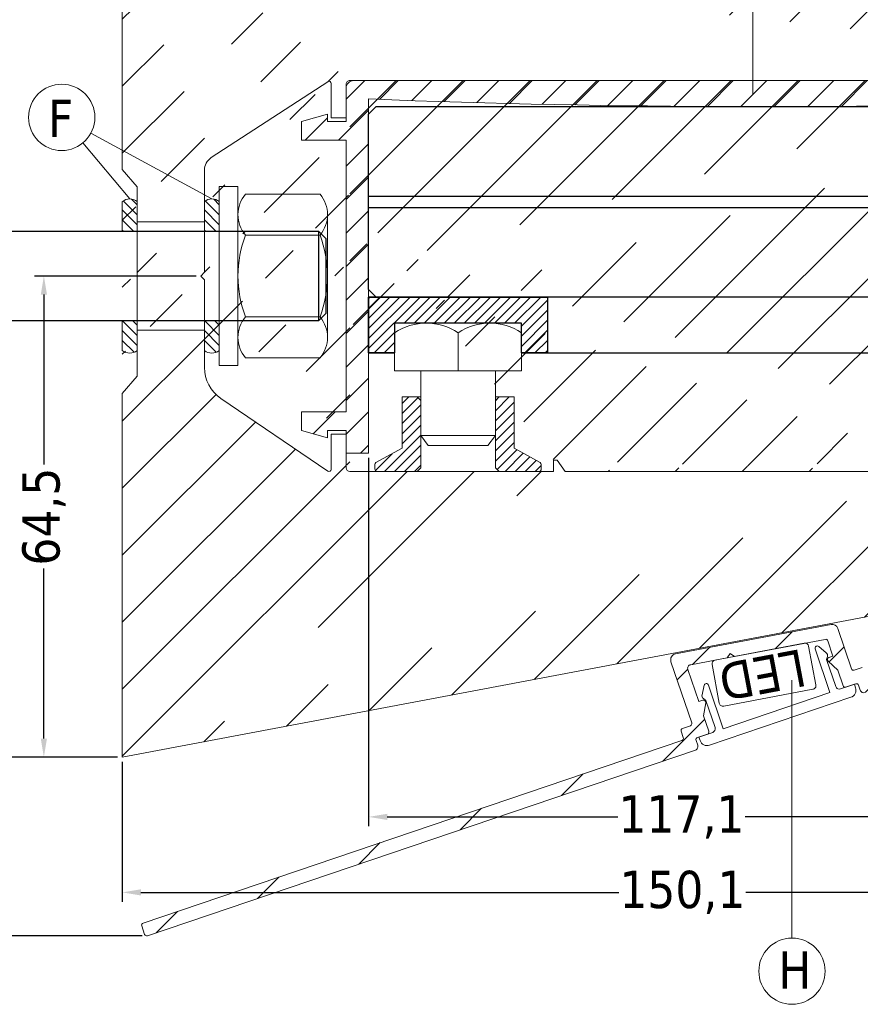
# Model space of a CAD drawing. Header units: millimetres. Extents: x 582 to 4940, y -30 to 2368.
# Tile 12 of 20: x 1356 to 1469, y 72 to 204. Entities that reach past the tile are written whole.
import ezdxf

# ---------------------------------------------------------------- set-up
doc = ezdxf.new("R2010")
doc.units = ezdxf.units.MM
doc.layers.get('0').update_dxf_attribs({"lineweight": 13})
for name, color, linetype, lineweight in [('CARTER LED', 8, 'Continuous', 13), ('DADO FLANGIATO M10', 33, 'Continuous', 9), ('FISSAGGIO M12', 213, 'Continuous', 9), ('GUARNIZIONI', 7, 'Continuous', 9), ('INDICATORI', 7, 'Continuous', 5), ('LED', 151, 'Continuous', 13), ('PENSILINA MAXI', 8, 'Continuous', 9), ('PLASTICA L GRANDE MAXI', 234, 'Continuous', 9), ('Quote', 5, 'Continuous', 9), ('VITE M10X10', 183, 'Continuous', 9)]:
    doc.layers.add(name, color=color, linetype=linetype, lineweight=lineweight)
doc.layers.add('PLASTICA REGISTRO TRIANGOLARE MAXI', color=87, linetype='Continuous')
doc.layers.add('VETRO', color=140, linetype='Continuous')
doc.styles.get("Standard").update_dxf_attribs({"font": 'TAHOMA.TTF'})
doc.styles.add('STANDARD-Tahoma', font='TAHOMA.TTF')
doc.dimstyles.new('Annotativa millimetri', dxfattribs={"dimscale": 0, "dimtxt": 5, "dimasz": 2.5, "dimexe": 1.25, "dimexo": 0.625, "dimtad": 1, "dimtoh": 1, "dimdec": 1, "dimtxsty": 'Standard', "dimcen": 2.5, "dimclrd": 256, "dimclre": 256, "dimclrt": 7, "dimadec": 0, "dimazin": 0, "dimtfac": 1, "dimtdec": 1, "dimtmove": 0, "dimatfit": 3, "dimfxl": 1, "dimarcsym": 0})

# ---------------------------------------------------------------- blocks, each defined once
blk = doc.blocks.new('*D55')
at = {"layer": 'Defpoints', "color": 0}
for p in [(1520.144112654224, 133.5169795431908), (1370.023856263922, 104.9301984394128), (1520.144112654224, 86.80858475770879)]:
    blk.add_point(p, dxfattribs=at)
at = {"layer": 'Quote', "lineweight": -2, "ltscale": 0.5}
for p, q in [((1520.144112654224, 132.8919795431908), (1520.144112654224, 85.55858475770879)), ((1370.023856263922, 104.3051984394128), (1370.023856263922, 85.55858475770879)), ((1372.523856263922, 86.80858475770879), (1436.568984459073, 86.80858475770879)), ((1517.644112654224, 86.80858475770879), (1453.598984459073, 86.80858475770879))]:
    blk.add_line(p, q, dxfattribs=at)
at = {"layer": 'Quote'}
for points in [[(1372.523856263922, 87.22525142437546), (1372.523856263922, 86.39191809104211), (1370.023856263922, 86.80858475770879)], [(1517.644112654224, 86.39191809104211), (1517.644112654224, 87.22525142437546), (1520.144112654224, 86.80858475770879)]]:
    blk.add_solid(points, dxfattribs=at)
at = {"layer": 'Quote', "color": 7, "insert": (1445.083984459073, 86.80858475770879), "char_height": 5, "attachment_point": 5}
blk.add_mtext('150,1', dxfattribs=at)
blk = doc.blocks.new('*D56')
at = {"layer": 'Defpoints', "color": 0}
for p in [(1403.023750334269, 145.6842831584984), (1520.144112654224, 133.5169795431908), (1403.023750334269, 96.93030007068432)]:
    blk.add_point(p, dxfattribs=at)
at = {"layer": 'Quote', "lineweight": -2, "ltscale": 0.5}
for p, q in [((1403.023750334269, 145.0592831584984), (1403.023750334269, 95.68030007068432)), ((1520.144112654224, 132.8919795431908), (1520.144112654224, 95.68030007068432)), ((1405.523750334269, 96.93030007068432), (1436.450995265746, 96.93030007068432)), ((1517.644112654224, 96.93030007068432), (1453.480995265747, 96.93030007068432))]:
    blk.add_line(p, q, dxfattribs=at)
at = {"layer": 'Quote'}
for points in [[(1405.523750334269, 97.346966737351), (1405.523750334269, 96.51363340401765), (1403.023750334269, 96.93030007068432)], [(1517.644112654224, 96.51363340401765), (1517.644112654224, 97.346966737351), (1520.144112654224, 96.93030007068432)]]:
    blk.add_solid(points, dxfattribs=at)
at = {"layer": 'Quote', "color": 7, "insert": (1444.965995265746, 96.93030007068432), "char_height": 5, "attachment_point": 5}
blk.add_mtext('117,1', dxfattribs=at)
blk = doc.blocks.new('*D57')
at = {"layer": 'Defpoints', "color": 0}
for p in [(1370.023856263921, 219.4301984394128), (1350.142955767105, 104.9301984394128), (1370.023856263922, 104.9301984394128)]:
    blk.add_point(p, dxfattribs=at)
at = {"layer": 'Quote', "lineweight": -2, "ltscale": 0.5}
for p, q in [((1369.398856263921, 219.4301984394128), (1348.892955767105, 219.4301984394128)), ((1350.142955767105, 216.9301984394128), (1350.142955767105, 145.9805949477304)), ((1350.142955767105, 107.4301984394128), (1350.142955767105, 128.7505949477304)), ((1369.398856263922, 104.9301984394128), (1348.892955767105, 104.9301984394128))]:
    blk.add_line(p, q, dxfattribs=at)
at = {"layer": 'Quote'}
for points in [[(1350.559622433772, 216.9301984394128), (1349.726289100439, 216.9301984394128), (1350.142955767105, 219.4301984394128)], [(1349.726289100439, 107.4301984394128), (1350.559622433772, 107.4301984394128), (1350.142955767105, 104.9301984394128)]]:
    blk.add_solid(points, dxfattribs=at)
at = {"layer": 'Quote', "color": 7, "insert": (1350.142955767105, 137.3655949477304), "char_height": 5, "attachment_point": 5, "rotation": 90}
blk.add_mtext('114,5', dxfattribs=at)
blk = doc.blocks.new('*D58')
at = {"layer": 'Defpoints', "color": 0}
for p in [(1359.510201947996, 169.4309347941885), (1380.524266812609, 169.4309347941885), (1370.023856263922, 104.9301984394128)]:
    blk.add_point(p, dxfattribs=at)
at = {"layer": 'Quote', "lineweight": -2, "ltscale": 0.5}
for p, q in [((1379.899266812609, 169.4309347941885), (1358.260201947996, 169.4309347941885)), ((1359.510201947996, 166.9309347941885), (1359.510201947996, 144.1555666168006)), ((1359.510201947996, 107.4301984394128), (1359.510201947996, 130.2055666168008)), ((1369.398856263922, 104.9301984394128), (1358.260201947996, 104.9301984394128))]:
    blk.add_line(p, q, dxfattribs=at)
at = {"layer": 'Quote'}
for points in [[(1359.926868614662, 166.9309347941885), (1359.093535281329, 166.9309347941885), (1359.510201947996, 169.4309347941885)], [(1359.093535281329, 107.4301984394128), (1359.926868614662, 107.4301984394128), (1359.510201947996, 104.9301984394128)]]:
    blk.add_solid(points, dxfattribs=at)
at = {"layer": 'Quote', "color": 7, "insert": (1359.510201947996, 137.1805666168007), "char_height": 5, "attachment_point": 5, "rotation": 90}
blk.add_mtext('64,5', dxfattribs=at)
blk = doc.blocks.new('*D59')
at = {"layer": 'Defpoints', "color": 0}
for p in [(1370.023856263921, 219.4301984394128), (1339.946124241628, 80.98273501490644), (1373.288129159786, 80.98273501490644)]:
    blk.add_point(p, dxfattribs=at)
at = {"layer": 'Quote', "lineweight": -2, "ltscale": 0.5}
for p, q in [((1369.398856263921, 219.4301984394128), (1338.696124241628, 219.4301984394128)), ((1339.946124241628, 216.9301984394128), (1339.946124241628, 146.0755949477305)), ((1339.946124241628, 83.48273501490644), (1339.946124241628, 128.6555949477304)), ((1372.663129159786, 80.98273501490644), (1338.696124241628, 80.98273501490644))]:
    blk.add_line(p, q, dxfattribs=at)
at = {"layer": 'Quote'}
for points in [[(1340.362790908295, 216.9301984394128), (1339.529457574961, 216.9301984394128), (1339.946124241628, 219.4301984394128)], [(1339.529457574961, 83.48273501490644), (1340.362790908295, 83.48273501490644), (1339.946124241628, 80.98273501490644)]]:
    blk.add_solid(points, dxfattribs=at)
at = {"layer": 'Quote', "color": 7, "insert": (1339.946124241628, 137.3655949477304), "char_height": 5, "attachment_point": 5, "rotation": 90}
blk.add_mtext('138,4', dxfattribs=at)

msp = doc.modelspace()

# ---------------------------------------------------------------- hatches: boundary and pattern name
at = {"ltscale": 0.5}
h = msp.add_hatch(dxfattribs=at)
h.set_pattern_fill('ANSI31', color=256, scale=2, style=0)
h.set_pattern_definition([(45, (1061.096246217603, -536.1423307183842), (-4.490128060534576, 4.490128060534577), [])])
edge = h.paths.add_edge_path()
edge.add_line((1381.024266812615, 176.6809347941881), (1372.02394999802, 176.6809347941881))
edge.add_line((1381.024266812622, 162.1809347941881), (1372.02394999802, 162.1809347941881))
edge.add_arc((1518.811762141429, 202.792846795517), 1.000000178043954, 1.000009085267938, 84.37739479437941)
edge.add_arc((1518.2171608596, 197.4801388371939), 0.3500001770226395, 2.896545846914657e-05, 89.99997103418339)
edge.add_line((1513.417161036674, 197.8301390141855), (1518.217161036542, 197.8301390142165))
edge.add_arc((1513.417161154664, 197.480138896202), 0.350000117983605, 90.00001931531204, 179.9999807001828)
edge.add_arc((1519.428136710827, 196.1301258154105), 0.5000000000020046, 269.9999677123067, 360.9999999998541)
edge.add_line((1517.667702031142, 195.630126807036), (1519.428136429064, 195.6301258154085))
edge.add_arc((1517.667702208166, 195.9801254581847), 0.3499986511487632, 180.0000289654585, 269.9999710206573)
edge.add_line((1517.317703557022, 196.2301237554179), (1517.317703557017, 195.9801252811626))
edge.add_arc((1517.41770369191, 196.2301236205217), 0.1000001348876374, 90.00007723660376, 179.9999227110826)
edge.add_line((1518.217161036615, 196.3301237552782), (1517.417703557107, 196.3301237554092))
edge.add_arc((1518.217160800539, 196.680123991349), 0.3500002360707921, 270.0000386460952, 359.9999613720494)
edge.add_arc((1513.417161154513, 196.680123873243), 0.3500001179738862, 180.0000192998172, 269.9999806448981)
edge.add_line((1514.216618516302, 196.3301237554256), (1513.417161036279, 196.3301237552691))
edge.add_arc((1514.216618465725, 196.2301237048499), 0.1000000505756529, 2.895287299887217e-05, 89.99997102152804)
edge.add_line((1514.316618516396, 195.980125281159), (1514.316618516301, 196.2301237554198))
edge.add_arc((1513.966619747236, 195.9801255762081), 0.3499987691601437, 269.9998704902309, 359.9999517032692)
edge.add_line((1510.464505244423, 141.6549319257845), (1510.382416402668, 141.6518774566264))
edge.add_line((1511.470570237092, 141.5543881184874), (1510.464505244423, 141.6549319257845))
edge.add_arc((1511.440737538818, 141.2558751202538), 0.3000000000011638, 0, 84.29294186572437)
edge.add_line((1511.740737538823, 132.9965353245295), (1511.740737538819, 141.2558751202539))
edge.add_arc((1511.440737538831, 132.9965353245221), 0.2999999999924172, 275.7070581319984, 360)
edge.add_line((1510.464505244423, 132.597478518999), (1511.470570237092, 132.698022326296))
edge.add_line((1510.382416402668, 132.6005329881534), (1510.464505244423, 132.597478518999))
edge.add_line((1503.323674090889, 144.7308493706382), (1503.323674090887, 143.2302222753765))
edge.add_line((1503.823674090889, 144.7308493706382), (1503.323674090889, 144.7308493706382))
edge.add_line((1504.819068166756, 143.3208294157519), (1503.823674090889, 144.7308493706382))
edge.add_line((1504.87398484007, 143.1478144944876), (1504.819068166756, 143.3208294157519))
edge.add_line((1504.873984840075, 141.8385125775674), (1504.87398484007, 143.1478144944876))
edge.add_arc((1505.173984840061, 141.8385125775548), 0.299999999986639, 180, 270.0000000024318)
edge.add_line((1509.69563594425, 141.5385125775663), (1505.173984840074, 141.5385125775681))
edge.add_line((1509.782571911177, 141.5461086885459), (1509.69563594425, 141.5385125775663))
edge.add_line((1509.672063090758, 132.717939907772), (1509.759645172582, 132.710344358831))
edge.add_line((1505.173676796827, 132.7136783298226), (1509.672063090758, 132.717939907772))
edge.add_arc((1505.173961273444, 132.4133938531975), 0.3002846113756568, 90.05427954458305, 179.9457204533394)
edge.add_line((1504.874300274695, 130.7826674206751), (1504.873676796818, 132.4136783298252))
edge.add_arc((1504.374300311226, 130.7824762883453), 0.5000000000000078, 280.6825730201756, 360.0219021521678)
edge.add_line((1510.382416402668, 141.6518774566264), (1509.782571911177, 141.5461086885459))
edge.add_line((1509.759645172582, 132.710344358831), (1510.382416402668, 132.6005329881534))
edge.add_line((1519.928060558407, 196.1388520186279), (1519.811610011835, 202.8102993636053))
edge.add_line((1518.567161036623, 197.480139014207), (1518.56716103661, 196.6801237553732))
edge.add_line((1513.067161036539, 196.6801237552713), (1513.067161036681, 197.4801390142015))
edge.add_arc((1370.373855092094, 213.1285244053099), 0.3499988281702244, 90.00005795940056, 179.9999420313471)
edge.add_line((1370.623853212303, 213.4785232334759), (1370.373854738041, 213.47852323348))
edge.add_arc((1370.62385304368, 213.3785230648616), 0.1000001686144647, 9.655572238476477e-05, 89.99990338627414)
edge.add_line((1370.723853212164, 212.5790657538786), (1370.723853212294, 213.378523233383))
edge.add_arc((1371.073853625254, 212.5790661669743), 0.3500004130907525, 180.0000676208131, 269.9999323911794)
edge.add_line((1371.873868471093, 212.2290657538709), (1371.073853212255, 212.2290657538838))
edge.add_arc((1371.873868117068, 212.579066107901), 0.3500003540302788, 270.0000579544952, 359.999942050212)
edge.add_line((1372.223868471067, 217.3790657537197), (1372.223868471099, 212.5790657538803))
edge.add_arc((1371.873868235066, 217.3790655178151), 0.3500002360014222, 3.86185141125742e-05, 89.99996136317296)
edge.add_line((1371.073853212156, 217.7290657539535), (1371.873868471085, 217.7290657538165))
edge.add_arc((1371.073853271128, 217.37906569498), 0.3500000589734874, 90.00000965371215, 179.9999903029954)
edge.add_line((1370.723853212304, 216.5796082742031), (1370.723853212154, 217.3790657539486))
edge.add_arc((1370.623853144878, 216.579608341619), 0.1000000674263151, 270.0000386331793, 359.9999613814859)
edge.add_line((1370.373854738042, 216.4796082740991), (1370.623853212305, 216.4796082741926))
edge.add_arc((1370.3738551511, 216.829607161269), 0.3499988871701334, 180.0000676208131, 269.9999323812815)
edge.add_line((1370.023856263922, 219.4301984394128), (1370.02385626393, 216.8296067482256))
edge.add_line((1427.823674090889, 144.7308493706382), (1427.823674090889, 143.2308493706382))
edge.add_line((1428.323674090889, 144.7308493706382), (1427.823674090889, 144.7308493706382))
edge.add_line((1429.38312894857, 143.2300844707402), (1428.323674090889, 144.7308493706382))
edge.add_line((1476.82367410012, 143.2300643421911), (1429.38312894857, 143.2300844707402))
edge.add_line((1477.823674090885, 144.7308292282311), (1476.82367410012, 143.2300643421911))
edge.add_line((1478.323674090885, 144.7308292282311), (1477.823674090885, 144.7308292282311))
edge.add_line((1478.323674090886, 143.2321568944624), (1478.323674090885, 144.7308292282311))
edge.add_line((1381.024317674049, 176.7751741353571), (1381.024368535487, 183.619413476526))
edge.add_arc((1397.723882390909, 195.2265200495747), 0.2999999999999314, 0, 123.0878883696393)
edge.add_line((1381.932518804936, 185.2950817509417), (1397.560104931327, 195.4778702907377))
edge.add_arc((1383.02436937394, 183.6194130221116), 2.000000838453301, 123.0879013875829, 179.9999869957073)
edge.add_arc((1386.024368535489, 157.1659846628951), 4.999999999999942, 180, 235.7552106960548)
edge.add_line((1397.555725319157, 143.267522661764), (1383.210719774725, 153.0327800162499))
edge.add_arc((1397.724544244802, 143.5155149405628), 0.3000000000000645, 235.7552106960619, 360.0063376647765)
edge.add_line((1398.02402266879, 148.2308493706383), (1398.024544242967, 143.5155481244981))
edge.add_line((1400.02402266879, 148.2308493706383), (1398.02402266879, 148.2308493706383))
edge.add_line((1400.024520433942, 143.7307940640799), (1400.02402266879, 148.2308493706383))
edge.add_arc((1400.524520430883, 143.7308493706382), 0.5000000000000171, 180.006337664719, 270)
edge.add_arc((1400.523882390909, 195.1302915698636), 0.4999999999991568, 89.99991678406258, 180)
edge.add_line((1400.023882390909, 190.6302896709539), (1400.023882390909, 195.1302915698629))
edge.add_line((1398.023882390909, 190.6302896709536), (1400.023882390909, 190.6302896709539))
edge.add_line((1398.023882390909, 195.2265200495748), (1398.023882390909, 190.6302896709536))
edge.add_line((1372.02394999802, 155.9831147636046), (1370.023856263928, 153.6795049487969))
edge.add_line((1370.02385626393, 183.7037151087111), (1372.02394999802, 181.400105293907))
edge.add_line((1370.023856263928, 153.6795049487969), (1370.023856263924, 104.9301984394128))
edge.add_line((1427.823674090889, 143.2308493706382), (1400.524520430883, 143.2308493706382))
edge.add_line((1370.023856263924, 213.1285247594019), (1370.02385626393, 183.7037151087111))
edge.add_line((1503.323674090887, 143.2302222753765), (1478.323674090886, 143.2321568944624))
edge.add_line((1370.023856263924, 104.9301984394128), (1504.466984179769, 130.2911416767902))
edge.add_line((1518.909737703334, 203.7880357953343), (1370.023856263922, 219.4301984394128))
edge.add_line((1400.523883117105, 195.6302915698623), (1513.966618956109, 195.6301268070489))
edge.add_line((1381.024368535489, 157.165984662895), (1381.024266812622, 162.1809347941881))
edge.add_line((1372.02394999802, 162.1809347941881), (1372.02394999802, 155.9831147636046))
edge.add_line((1372.02394999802, 181.400105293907), (1372.02394999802, 176.6809347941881))
h = msp.add_hatch(dxfattribs=at)
h.set_pattern_fill('ANSI31', color=256, scale=2, style=0)
h.set_pattern_definition([(45, (0, 0), (-4.490128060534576, 4.490128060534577), [])])
edge = h.paths.add_edge_path()
edge.add_line((1516.288624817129, 158.9179245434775), (1516.088624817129, 158.7179245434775))
edge.add_line((1516.088624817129, 158.7179245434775), (1514.338624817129, 158.7179245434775))
edge.add_line((1514.338624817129, 158.7179245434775), (1514.038624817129, 159.0179245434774))
edge.add_line((1514.038624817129, 159.0179245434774), (1513.738624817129, 158.7179245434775))
edge.add_line((1513.738624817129, 158.7179245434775), (1512.583136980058, 158.7179245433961))
edge.add_arc((1512.583137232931, 159.21792479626), 0.5000002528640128, 180.00002897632, 269.9999710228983, ccw=False)
edge.add_line((1512.083136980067, 159.2179245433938), (1512.083136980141, 161.6179377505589))
edge.add_arc((1512.583136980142, 161.6179377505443), 0.5000000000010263, 89.9999641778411, 179.9999999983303, ccw=False)
edge.add_line((1512.583137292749, 162.1179377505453), (1514.182595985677, 162.1179367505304))
edge.add_arc((1514.182595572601, 161.7679378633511), 0.3499988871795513, 6.762055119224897e-05, 89.99993237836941, ccw=False)
edge.add_line((1514.532594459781, 161.7679382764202), (1514.532594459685, 161.5179398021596))
edge.add_arc((1514.432594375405, 161.517939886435), 0.1000000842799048, 270.0000482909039, 359.999951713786, ccw=False)
edge.add_line((1514.432594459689, 161.4179398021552), (1513.633136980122, 161.41793980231))
edge.add_arc((1513.633137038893, 161.0679397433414), 0.3500000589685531, 90.00000962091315, 179.9999903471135)
edge.add_line((1513.283136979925, 161.0679398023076), (1513.283136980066, 160.2679245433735))
edge.add_arc((1513.633137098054, 160.2679246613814), 0.3500001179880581, 180.0000193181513, 269.9999806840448)
edge.add_line((1513.63313698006, 159.9179245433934), (1518.433136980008, 159.9179245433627))
edge.add_arc((1518.433136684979, 160.2679248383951), 0.3500002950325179, 270.0000482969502, 359.999951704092)
edge.add_line((1518.783136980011, 160.2679245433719), (1518.783136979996, 161.0679398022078))
edge.add_arc((1518.433136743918, 161.0679395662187), 0.3500002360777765, 3.863191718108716e-05, 89.99996135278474)
edge.add_line((1518.43313698, 161.4179398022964), (1517.633679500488, 161.4179398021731))
edge.add_arc((1517.633679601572, 161.5179399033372), 0.1000001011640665, 180.0000579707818, 269.9999420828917, ccw=False)
edge.add_line((1517.533679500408, 161.5179398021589), (1517.533679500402, 161.7679382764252))
edge.add_arc((1517.883678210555, 161.7679380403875), 0.3499987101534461, 90.00003863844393, 179.9999613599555, ccw=False)
edge.add_line((1517.883677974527, 162.1179367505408), (1519.644112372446, 162.1179377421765))
edge.add_arc((1519.644112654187, 161.6179377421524), 0.5000000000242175, 2.375202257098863e-09, 90.00003228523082, ccw=False)
edge.add_line((1520.144112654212, 161.6179377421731), (1520.144112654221, 132.8966154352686))
edge.add_arc((1517.144112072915, 132.8966158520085), 3.000000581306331, 288.72605197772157, 359.99999204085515, ccw=False)
edge.add_line((1518.10724320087, 130.0554221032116), (1469.560640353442, 113.5987045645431))
edge.add_arc((1469.400118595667, 114.0722367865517), 0.4999999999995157, 198.7260440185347, 288.7260440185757, ccw=False)
edge.add_line((1468.926586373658, 113.9117150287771), (1468.701855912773, 114.5746601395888))
edge.add_arc((1468.417736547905, 114.4783470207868), 0.3000000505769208, 18.72605367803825, 108.726034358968)
edge.add_line((1468.321423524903, 114.7624664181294), (1466.995533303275, 114.3130054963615))
edge.add_arc((1466.899220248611, 114.5971248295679), 0.3000000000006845, 198.7260440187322, 288.7260440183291, ccw=False)
edge.add_line((1466.615100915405, 114.5008117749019), (1465.908805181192, 116.5843535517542))
edge.add_line((1465.908805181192, 116.5843535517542), (1464.610982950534, 117.7886998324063))
edge.add_arc((1464.81504781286, 118.0086032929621), 0.3000000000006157, 108.72604401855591, 227.1394594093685, ccw=False)
edge.add_line((1464.718734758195, 118.2927226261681), (1465.266718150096, 118.4784824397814))
edge.add_line((1465.266718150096, 118.4784824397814), (1464.570963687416, 120.5309279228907))
edge.add_arc((1464.286844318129, 120.4346148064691), 0.3000000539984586, 18.72605297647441, 100.6825640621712)
edge.add_line((1464.231234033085, 120.7294156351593), (1452.072188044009, 118.4357701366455))
edge.add_line((1452.072188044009, 118.4357701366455), (1451.488210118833, 118.8344802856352))
edge.add_line((1451.488210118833, 118.8344802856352), (1451.089518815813, 118.2504023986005))
edge.add_line((1451.089518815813, 118.2504023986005), (1446.196734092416, 117.3274423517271))
edge.add_arc((1446.289417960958, 116.836107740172), 0.5000000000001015, 100.6825730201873, 198.7259292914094)
edge.add_line((1445.815885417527, 116.6755869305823), (1447.27249371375, 112.3786556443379))
edge.add_line((1447.27249371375, 112.3786556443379), (1447.820477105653, 112.5644154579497))
edge.add_arc((1447.916790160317, 112.2802961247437), 0.2999999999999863, -9.68737137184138, 108.72604401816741, ccw=False)
edge.add_line((1448.212512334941, 112.2298144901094), (1447.914580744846, 110.4845267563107))
edge.add_line((1447.914580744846, 110.4845267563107), (1448.620876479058, 108.4009849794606))
edge.add_arc((1448.336757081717, 108.3046719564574), 0.300000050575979, -71.27394632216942, 18.726034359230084, ccw=False)
edge.add_line((1448.433070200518, 108.0205525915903), (1447.107179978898, 107.5710916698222))
edge.add_arc((1447.203493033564, 107.2869723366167), 0.3000000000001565, 108.7260440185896, 198.7260440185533)
edge.add_line((1446.919373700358, 107.1906592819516), (1447.144104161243, 106.5277141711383))
edge.add_arc((1446.670571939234, 106.367192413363), 0.499999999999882, -71.27395598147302, 18.726044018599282, ccw=False)
edge.add_line((1446.831093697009, 105.893660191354), (1373.391544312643, 80.99853160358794))
edge.add_arc((1373.295231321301, 81.28265106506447), 0.3000001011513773, 198.7260633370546, 288.7260246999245, ccw=False)
edge.add_line((1373.011111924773, 81.18633788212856), (1372.625859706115, 82.3228152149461))
edge.add_arc((1372.90997903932, 82.41912826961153), 0.3000000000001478, 108.72604401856, 198.7260440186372, ccw=False)
edge.add_line((1372.813665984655, 82.7032476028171), (1445.022030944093, 107.1810194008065))
edge.add_arc((1444.925717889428, 107.4651387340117), 0.2999999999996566, 288.7260440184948, 378.7260440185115)
edge.add_line((1445.209837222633, 107.5614517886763), (1444.920898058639, 108.413809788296))
edge.add_arc((1445.205017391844, 108.5101228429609), 0.2999999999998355, 108.72604401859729, 198.7260440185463, ccw=False)
edge.add_line((1445.108704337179, 108.7942421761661), (1446.150475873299, 109.1473902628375))
edge.add_arc((1446.054162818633, 109.4315095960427), 0.3000000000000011, 288.7260440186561, 378.7260440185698)
edge.add_line((1446.338282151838, 109.5278226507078), (1443.55676763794, 117.733169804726))
edge.add_arc((1444.314419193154, 117.9900046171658), 0.7999999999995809, 100.68257302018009, 198.7260440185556, ccw=False)
edge.add_line((1444.166125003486, 118.7761399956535), (1465.007209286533, 122.7075388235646))
edge.add_arc((1465.155503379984, 121.9214032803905), 0.8000001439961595, 18.726052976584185, 100.68256406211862, ccw=False)
edge.add_line((1465.913155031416, 122.1782382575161), (1467.741938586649, 116.7834061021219))
edge.add_arc((1468.026057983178, 116.8797192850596), 0.3000001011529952, 198.7260633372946, 288.7260246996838)
edge.add_line((1468.122370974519, 116.5955998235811), (1469.16414163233, 116.9487476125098))
edge.add_arc((1469.260454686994, 116.664628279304), 0.3000000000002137, 18.726044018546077, 108.72604401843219, ccw=False)
edge.add_line((1469.5445740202, 116.760941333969), (1469.833513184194, 115.9085833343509))
edge.add_arc((1470.117632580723, 116.0048965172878), 0.3000001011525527, 198.7260633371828, 288.7260246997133)
edge.add_line((1470.213945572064, 115.7207770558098), (1512.138974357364, 129.9328602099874))
edge.add_arc((1512.042661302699, 130.2169795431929), 0.2999999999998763, 288.7260440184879, 449.9999999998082)
edge.add_line((1512.0426613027, 130.5169795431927), (1506.089919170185, 130.5169795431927))
edge.add_line((1506.089919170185, 130.5169795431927), (1506.089861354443, 131.4169795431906))
edge.add_arc((1505.789861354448, 131.4169795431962), 0.29999999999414, 359.9999999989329, 450.0000000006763)
edge.add_line((1505.789861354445, 131.7169795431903), (1505.089919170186, 131.7169795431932))
edge.add_line((1505.089919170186, 131.7169795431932), (1505.089919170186, 132.1109135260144))
edge.add_line((1505.089919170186, 132.1109135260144), (1506.074020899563, 132.7557737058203))
edge.add_arc((1506.238447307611, 132.5048475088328), 0.2999999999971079, 44.99999999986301, 123.23594224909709, ccw=False)
edge.add_arc((1506.662711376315, 132.9291116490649), 0.3000000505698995, 225.0000096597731, 314.9999903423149)
edge.add_arc((1507.086975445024, 132.5048473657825), 0.3000001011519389, 45.00001931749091, 134.9999806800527, ccw=False)
edge.add_arc((1507.511239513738, 132.9291115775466), 0.3000000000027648, 225.0000000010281, 315.0000000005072)
edge.add_arc((1507.93550358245, 132.5048473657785), 0.3000001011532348, 45.00001931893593, 134.9999806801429, ccw=False)
edge.add_arc((1508.359767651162, 132.9291117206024), 0.3000001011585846, 225.000019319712, 314.9999806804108)
edge.add_arc((1508.784031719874, 132.5048475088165), 0.3000000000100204, 45.00000000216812, 134.9999999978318, ccw=False)
edge.add_arc((1509.208295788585, 132.9291116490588), 0.3000000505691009, 225.0000096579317, 314.9999903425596)
edge.add_line((1509.420427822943, 132.7169795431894), (1509.632559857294, 132.8048475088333))
edge.add_arc((1509.632559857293, 132.5048475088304), 0.3000000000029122, 6.517097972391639e-10, 89.99999999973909, ccw=False)
edge.add_line((1509.932559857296, 132.5048475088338), (1509.932559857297, 131.7169795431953))
edge.add_line((1509.932559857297, 131.7169795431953), (1517.844112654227, 131.7169795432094))
edge.add_arc((1517.844112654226, 132.2169795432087), 0.4999999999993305, 270.0000000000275, 360.0000000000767)
edge.add_line((1518.344112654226, 132.2169795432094), (1518.34411265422, 142.5420333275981))
edge.add_arc((1517.944112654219, 142.5420333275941), 0.4000000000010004, 5.8216554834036e-10, 179.9999999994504)
edge.add_line((1517.544112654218, 142.5420333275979), (1509.932559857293, 142.5420333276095))
edge.add_line((1509.932559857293, 142.5420333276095), (1509.932559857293, 141.7541653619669))
edge.add_arc((1509.632559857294, 141.7541653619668), 0.2999999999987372, -90.00000000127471, 1.5290879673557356e-11, ccw=False)
edge.add_line((1509.632559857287, 141.4541653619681), (1509.420427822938, 141.5420333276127))
edge.add_arc((1509.208295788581, 141.3299012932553), 0.3000000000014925, 45.00000000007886, 134.9999999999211)
edge.add_arc((1508.78403171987, 141.7541655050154), 0.3000001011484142, 225.0000193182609, 314.99998068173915, ccw=False)
edge.add_arc((1508.359767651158, 141.3299012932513), 0.3000000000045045, 45.00000000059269, 134.9999999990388)
edge.add_arc((1507.935503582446, 141.7541654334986), 0.3000000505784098, 225.0000096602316, 314.99999034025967, ccw=False)
edge.add_arc((1507.511239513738, 141.3299012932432), 0.300000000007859, 45.00000000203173, 134.9999999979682)
edge.add_arc((1507.086975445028, 141.7541654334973), 0.3000000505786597, 225.000009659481, 314.99999034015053, ccw=False)
edge.add_arc((1506.662711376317, 141.3299012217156), 0.3000000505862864, 45.00000966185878, 134.9999903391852)
edge.add_arc((1506.238447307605, 141.7541653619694), 0.3000000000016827, 236.7640577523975, 314.99999999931, ccw=False)
edge.add_line((1506.074020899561, 141.5032391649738), (1505.024286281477, 142.1911071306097))
edge.add_arc((1505.188712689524, 142.4420333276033), 0.3000000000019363, 90.00000000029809, 236.7640577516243, ccw=False)
edge.add_line((1505.188712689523, 142.7420333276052), (1505.789861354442, 142.7420333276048))
edge.add_arc((1505.789861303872, 143.0420333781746), 0.3000000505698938, 270.000009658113, 359.9963096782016)
edge.add_line((1506.08986135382, 143.0420140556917), (1506.089930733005, 143.7420333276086))
edge.add_line((1506.089930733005, 143.7420333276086), (1518.044112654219, 143.74203332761))
edge.add_arc((1518.04411265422, 144.0420333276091), 0.2999999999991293, 269.9999999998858, 360.0000000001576)
edge.add_line((1518.344112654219, 144.0420333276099), (1518.344112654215, 158.2179245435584))
edge.add_arc((1517.844112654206, 158.2179245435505), 0.5000000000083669, 9.066552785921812e-10, 90.00000000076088)
edge.add_line((1517.8441126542, 158.7179245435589), (1516.488624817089, 158.7179245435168))
edge.add_line((1516.488624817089, 158.7179245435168), (1516.288624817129, 158.9179245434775))
at = {"layer": 'DADO FLANGIATO M10', "ltscale": 0.5}
h = msp.add_hatch(dxfattribs=at)
h.set_pattern_fill('ANSI31', color=256, scale=0.3, style=0)
h.set_pattern_definition([(45, (1107.993921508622, -164.7026773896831), (-0.6735192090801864, 0.6735192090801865), [])])
edge = h.paths.add_edge_path()
edge.add_line((1407.522368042, 146.3365827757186), (1404.017439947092, 144.4293922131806))
edge.add_arc((1404.210211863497, 144.152118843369), 0.3377003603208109, 124.8086244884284, 180.7384145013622)
edge.add_line((1403.872539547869, 144.1477667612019), (1403.872535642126, 143.5613829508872))
edge.add_arc((1404.190405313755, 143.548673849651), 0.3181236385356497, 177.7104131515, 267.515074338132)
edge.add_line((1404.176612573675, 143.2308493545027), (1409.519491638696, 143.2308493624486))
edge.add_line((1409.519491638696, 143.2308493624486), (1410.022555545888, 143.7308493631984))
edge.add_line((1410.022555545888, 143.7308493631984), (1410.022555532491, 152.7308493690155))
edge.add_line((1410.022555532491, 152.7308493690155), (1409.519491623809, 153.230849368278))
edge.add_line((1409.519491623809, 153.230849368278), (1407.522368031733, 153.2308493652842))
edge.add_line((1407.522368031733, 153.2308493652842), (1407.522368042, 146.3365827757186))
edge = h.paths.add_edge_path()
edge.add_line((1422.522743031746, 146.3526807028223), (1422.522743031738, 153.2308493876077))
edge.add_line((1422.522743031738, 153.2308493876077), (1420.522555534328, 153.230849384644))
edge.add_line((1420.522555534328, 153.230849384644), (1420.022555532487, 152.7308493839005))
edge.add_line((1420.022555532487, 152.7308493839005), (1420.022555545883, 143.7308493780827))
edge.add_line((1420.022555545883, 143.7308493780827), (1420.522555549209, 143.2308493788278))
edge.add_line((1420.522555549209, 143.2308493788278), (1425.868498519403, 143.2308493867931))
edge.add_arc((1425.854705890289, 143.5486737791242), 0.3181235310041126, 272.4849064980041, 362.2896063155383)
edge.add_line((1426.172575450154, 143.5613829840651), (1426.172572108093, 144.1477667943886))
edge.add_arc((1425.834901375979, 144.1521197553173), 0.3376987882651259, 359.2614329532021, 415.1914509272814)
edge.add_line((1426.027672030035, 144.4293920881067), (1422.522743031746, 146.3526807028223))
at = {"layer": 'GUARNIZIONI', "ltscale": 0.5}
h = msp.add_hatch(dxfattribs=at)
h.set_pattern_fill('ANSI31', color=256, scale=0.3, angle=270, style=0)
h.set_pattern_definition([(315, (649.6540052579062, 262.8574947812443), (0.6735192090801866, 0.6735192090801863), [])])
h.paths.add_polyline_path([(1370.023949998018, 179.430810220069, -0.3278032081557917), (1372.023949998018, 179.4308102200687), (1372.023949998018, 175.4308102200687), (1370.023949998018, 175.4308102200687)])
h.paths.add_polyline_path([(1370.023949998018, 163.4308102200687), (1372.023949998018, 163.4308102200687), (1372.023949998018, 159.4308102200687, -0.3278032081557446), (1370.023949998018, 159.4308102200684)])
h = msp.add_hatch(dxfattribs=at)
h.set_pattern_fill('ANSI31', color=256, scale=0.3, angle=270, style=0)
h.set_pattern_definition([(315, (660.6543220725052, 262.857493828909), (0.6735192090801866, 0.6735192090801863), [])])
h.paths.add_polyline_path([(1381.024266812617, 179.4308092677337, -0.3278032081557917), (1383.024266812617, 179.4308092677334), (1383.024266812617, 175.4308092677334), (1381.024266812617, 175.4308092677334)])
h.paths.add_polyline_path([(1381.024266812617, 163.4308092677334), (1383.024266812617, 163.4308092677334), (1383.024266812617, 159.4308092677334, -0.3278032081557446), (1381.024266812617, 159.4308092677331)])
at = {"layer": 'PLASTICA L GRANDE MAXI', "ltscale": 0.5}
h = msp.add_hatch(dxfattribs=at)
h.set_pattern_fill('ANSI31', color=256, style=0)
h.set_pattern_definition([(45, (985.4971928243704, 627.2435546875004), (-2.245064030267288, 2.245064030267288), [])])
edge = h.paths.add_edge_path()
edge.add_arc((1455.922607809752, 1549.89491998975), 1357.764526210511, 267.7671764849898, 271.9732304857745)
edge.add_line((1502.673918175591, 192.9355161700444), (1510.723776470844, 192.9355161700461))
edge.add_line((1510.723776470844, 192.9355161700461), (1510.723776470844, 192.9355161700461))
edge.add_arc((1510.723776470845, 193.2355161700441), 0.2999999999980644, 269.9999999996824, 359.9999999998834)
edge.add_line((1511.023776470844, 193.2355161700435), (1511.023776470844, 193.2355161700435))
edge.add_line((1511.023776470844, 193.2355161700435), (1511.023776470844, 195.6302157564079))
edge.add_line((1511.023776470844, 195.6302157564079), (1401.023750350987, 195.6302831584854))
edge.add_arc((1401.023750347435, 194.6302831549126), 1.000000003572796, 89.9999997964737, 179.9999890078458)
edge.add_line((1400.023750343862, 194.6302833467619), (1400.023750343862, 193.2815534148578))
edge.add_line((1400.023750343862, 193.2815534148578), (1400.023750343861, 190.1297485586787))
edge.add_line((1400.023750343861, 190.1297485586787), (1397.52375034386, 190.1297485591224))
edge.add_line((1397.52375034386, 190.1297485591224), (1397.52375034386, 191.1297485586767))
edge.add_line((1397.52375034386, 191.1297485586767), (1394.02375034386, 190.1297485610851))
edge.add_line((1394.02375034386, 190.1297485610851), (1394.02375034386, 187.6297485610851))
edge.add_line((1394.02375034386, 187.6297485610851), (1400.02375034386, 187.6297485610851))
edge.add_line((1400.02375034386, 187.6297485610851), (1400.023750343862, 151.229817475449))
edge.add_line((1400.023750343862, 151.229817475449), (1394.023750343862, 151.229817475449))
edge.add_line((1394.023750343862, 151.229817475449), (1394.023750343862, 148.7298174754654))
edge.add_line((1394.023750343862, 148.7298174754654), (1397.523750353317, 147.7300449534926))
edge.add_line((1397.523750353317, 147.7300449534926), (1397.523750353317, 148.729817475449))
edge.add_line((1397.523750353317, 148.729817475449), (1400.023750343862, 148.7298174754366))
edge.add_line((1400.023750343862, 148.7298174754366), (1400.023750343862, 145.6842831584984))
edge.add_line((1400.023750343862, 145.6842831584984), (1403.023750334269, 145.6842831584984))
edge.add_line((1403.023750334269, 145.6842831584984), (1403.023750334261, 193.1612617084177))
at = {"layer": 'PLASTICA REGISTRO TRIANGOLARE MAXI', "ltscale": 0.5}
h = msp.add_hatch(dxfattribs=at)
h.set_pattern_fill('ANSI31', color=256, scale=0.3, style=0)
h.set_pattern_definition([(45, (0, 0), (-0.6735192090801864, 0.6735192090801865), [])])
h.paths.add_polyline_path([(1406.52375033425, 159.1138777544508), (1403.023750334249, 159.1138777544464), (1403.023750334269, 166.6138777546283), (1427.023750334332, 166.6138777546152), (1427.023750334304, 159.1138777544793), (1423.523750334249, 159.1138777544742), (1423.523750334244, 163.1138777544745), (1406.523750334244, 163.1138777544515)])

# ---------------------------------------------------------------- linework, layer by layer
at = {"ltscale": 0.5}
for p, q in [((1454.547945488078, 234.635356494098), (1454.547945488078, 193.799599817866)), ((1365.804746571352, 188.573633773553), (1382.024266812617, 179.7586124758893)), ((1371.023949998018, 179.7586134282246), (1364.747119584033, 187.2835470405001)), ((1459.773555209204, 80.69232660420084), (1459.773555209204, 115.2516104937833))]:
    msp.add_line(p, q, dxfattribs=at)
at = {"layer": 'CARTER LED', "ltscale": 0.5}
msp.add_lwpolyline([(1469.560640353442, 113.5987045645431, -0.4142135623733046), (1468.926586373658, 113.9117150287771), (1468.701855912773, 114.5746601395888, 0.4142134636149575), (1468.321423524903, 114.7624664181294), (1466.995533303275, 114.3130054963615, -0.4142135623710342), (1466.615100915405, 114.5008117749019), (1465.908805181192, 116.5843535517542), (1464.610982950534, 117.7886998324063, -0.5681564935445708), (1464.718734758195, 118.2927226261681), (1465.266718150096, 118.4784824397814), (1464.570963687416, 120.5309279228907, 0.3736684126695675), (1464.231234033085, 120.7294156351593), (1452.072188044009, 118.4357701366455), (1451.488210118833, 118.8344802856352), (1451.089518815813, 118.2504023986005), (1446.196734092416, 117.3274423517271, 0.4559547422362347), (1445.815885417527, 116.6755869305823), (1447.27249371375, 112.3786556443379), (1447.820477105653, 112.5644154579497, -0.5681564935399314), (1448.212512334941, 112.2298144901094), (1447.914580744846, 110.4845267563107), (1448.620876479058, 108.4009849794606, -0.4142134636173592), (1448.433070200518, 108.0205525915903), (1447.107179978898, 107.5710916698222, 0.4142135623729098), (1446.919373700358, 107.1906592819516), (1447.144104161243, 106.5277141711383, -0.4142135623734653), (1446.831093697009, 105.893660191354), (1373.391544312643, 80.99853160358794, -0.4142133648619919), (1373.011111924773, 81.18633788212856), (1372.625859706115, 82.3228152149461, -0.4142135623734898), (1372.813665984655, 82.7032476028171), (1445.022030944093, 107.1810194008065, 0.4142135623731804), (1445.209837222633, 107.5614517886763), (1444.920898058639, 108.413809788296, -0.4142135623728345), (1445.108704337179, 108.7942421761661), (1446.150475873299, 109.1473902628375, 0.4142135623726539), (1446.338282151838, 109.5278226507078), (1443.55676763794, 117.733169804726, -0.4559553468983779), (1444.166125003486, 118.7761399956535), (1465.007209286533, 122.7075388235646, -0.3736684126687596), (1465.913155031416, 122.1782382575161), (1467.741938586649, 116.7834061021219, 0.4142133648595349), (1468.122370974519, 116.5955998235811), (1469.16414163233, 116.9487476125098, -0.4142135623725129)], format="xyb", dxfattribs=at)
at = {"layer": 'DADO FLANGIATO M10', "ltscale": 0.5}
for p, q in [((1409.519491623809, 153.230849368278), (1410.022528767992, 153.2308454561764)), ((1420.522555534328, 153.230849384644), (1420.022528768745, 153.2308532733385)), ((1420.522555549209, 143.2308493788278), (1409.519491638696, 143.2308493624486))]:
    msp.add_line(p, q, dxfattribs=at)
for points in [[(1407.522368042, 146.3365827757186), (1404.017439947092, 144.4293922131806, 0.2490026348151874), (1403.872539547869, 144.1477667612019), (1403.872535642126, 143.5613829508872, 0.4132153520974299), (1404.176612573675, 143.2308493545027), (1409.519491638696, 143.2308493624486), (1410.022555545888, 143.7308493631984), (1410.022555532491, 152.7308493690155), (1409.519491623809, 153.230849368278), (1407.522368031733, 153.2308493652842)], [(1422.522743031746, 146.3526807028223), (1422.522743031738, 153.2308493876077), (1420.522555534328, 153.230849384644), (1420.022555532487, 152.7308493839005), (1420.022555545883, 143.7308493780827), (1420.522555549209, 143.2308493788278), (1425.868498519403, 143.2308493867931, 0.4132155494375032), (1426.172575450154, 143.5613829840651), (1426.172572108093, 144.1477667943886, 0.2490036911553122), (1426.027672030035, 144.4293920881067)]]:
    msp.add_lwpolyline(points, format="xyb", close=True, dxfattribs=at)
at = {"layer": 'FISSAGGIO M12', "ltscale": 0.5}
for p, q in [((1396.524266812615, 180.4004643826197), (1386.524266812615, 180.4004643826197)), ((1385.524266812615, 177.6580490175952), (1385.524266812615, 161.2035642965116)), ((1397.524266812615, 161.2035668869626), (1397.524266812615, 177.658049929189)), ((1386.524266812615, 174.9156368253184), (1396.524266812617, 174.9156368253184)), ((1386.524266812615, 163.9459817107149), (1396.524266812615, 163.945981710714)), ((1386.524266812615, 158.4611541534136), (1396.524266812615, 158.4611541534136))]:
    msp.add_line(p, q, dxfattribs=at)
at = {"layer": 'FISSAGGIO M12', "ltscale": 0.5, "elevation": -407.6626489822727}
msp.add_lwpolyline([(1383.024266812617, 181.4309347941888), (1385.524266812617, 181.4309347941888), (1385.524266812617, 157.4309347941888), (1383.024266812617, 157.4309347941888)], close=True, dxfattribs=at)
at = {"layer": 'FISSAGGIO M12', "linetype": 'ByBlock', "lineweight": -2, "ltscale": 0.5, "elevation": -407.6626489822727}
for points in [[(1258.321716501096, 175.4308092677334), (1396.321716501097, 175.4308092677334)], [(1396.321716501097, 163.4308092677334), (1258.321716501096, 163.4308092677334)]]:
    msp.add_lwpolyline(points, dxfattribs=at)
at = {"layer": 'FISSAGGIO M12', "linetype": 'ByBlock', "lineweight": -2, "ltscale": 0.5}
msp.add_lwpolyline([(1397.321716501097, 174.4308092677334), (1396.321716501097, 175.4308092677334), (1396.321716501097, 163.4308092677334), (1397.321716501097, 164.4308092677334)], close=True, dxfattribs=at)
at = {"layer": 'FISSAGGIO M12', "ltscale": 0.5}
for centre, radius, start, end in [((1389.784683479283, 177.6580506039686, -407.6626489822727), 4.260416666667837, 139.9320129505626, 220.0679870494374), ((1393.263850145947, 177.6580506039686, -407.6626489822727), 4.260416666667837, 319.9320129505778, 40.06798704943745), ((1401.065933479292, 169.430809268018, -407.6626489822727), 15.54166666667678, 159.3345218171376, 200.6654781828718), ((1381.982600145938, 169.430809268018, -407.6626489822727), 15.54166666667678, 339.3345218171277, 20.66547818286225), ((1389.784683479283, 161.2035679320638, -407.6626489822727), 4.260416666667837, 139.9320129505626, 220.0679870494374), ((1393.263850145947, 161.2035679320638, -407.6626489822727), 4.260416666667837, 319.9320129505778, 40.06798704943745)]:
    msp.add_arc(centre, radius, start, end, dxfattribs=at)
at = {"layer": 'GUARNIZIONI', "color": 0, "ltscale": 0.5, "elevation": -407.6626489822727}
for points in [[(1372.023949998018, 179.4308102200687, 0.3278032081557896), (1370.023949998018, 179.430810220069), (1370.023949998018, 175.4308102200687), (1372.023949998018, 175.4308102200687), (1372.023949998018, 179.4308102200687)], [(1383.024266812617, 179.4308092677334, 0.3278032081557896), (1381.024266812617, 179.4308092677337), (1381.024266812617, 175.4308092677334), (1383.024266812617, 175.4308092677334), (1383.024266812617, 179.4308092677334)], [(1372.023949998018, 159.4308102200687, -0.3278032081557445), (1370.023949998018, 159.4308102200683), (1370.023949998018, 163.4308102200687), (1372.023949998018, 163.4308102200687), (1372.023949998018, 159.4308102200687)], [(1383.024266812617, 159.4308092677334, -0.3278032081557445), (1381.024266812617, 159.430809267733), (1381.024266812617, 163.4308092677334), (1383.024266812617, 163.4308092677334), (1383.024266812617, 159.4308092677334)]]:
    msp.add_lwpolyline(points, format="xyb", dxfattribs=at)
at = {"layer": 'INDICATORI', "color": 0, "ltscale": 0.5}
for centre in [(1361.901528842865, 190.6949633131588), (1459.773555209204, 76.24990072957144)]:
    msp.add_circle(centre, 4.442425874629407, dxfattribs=at)
at = {"layer": 'LED', "ltscale": 0.5, "elevation": -407.6626489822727}
for points in [[(1461.416639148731, 120.198479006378), (1449.453293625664, 117.9417498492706, 0.414213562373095), (1449.054642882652, 117.3577313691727), (1450.033059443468, 112.1709612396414, 0.414213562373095), (1450.617077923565, 111.7723104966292), (1462.580423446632, 114.0290396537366, 0.414213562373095), (1462.979074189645, 114.6130581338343), (1462.000657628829, 119.7998282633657, 0.414213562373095)], [(1462.881339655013, 119.4494729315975, -0.75899124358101), (1463.358562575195, 119.7753747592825), (1464.360823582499, 118.9323884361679, -0.2890833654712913), (1464.522923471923, 118.4240310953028), (1464.418873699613, 118.0234741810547), (1465.652088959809, 114.3855426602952, 0.414213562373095), (1466.286142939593, 114.0725321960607), (1468.132918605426, 114.6985670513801), (1468.293440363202, 114.2250348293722, -0.4142135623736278), (1467.667419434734, 112.9569268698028), (1448.726130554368, 106.5360565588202, -0.414213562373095), (1447.4580225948, 107.1620774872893), (1447.297500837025, 107.6356097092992), (1449.144276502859, 108.2616445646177, 0.414213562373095), (1449.457286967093, 108.8956985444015), (1448.224071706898, 112.5336300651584), (1447.89789275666, 112.7883445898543, -0.2890833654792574), (1447.717446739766, 113.2904828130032), (1448.000485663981, 114.5691704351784, -0.7589912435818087), (1448.577515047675, 114.6006475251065), (1450.563297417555, 108.7426756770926), (1464.867122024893, 113.5915010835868)]]:
    msp.add_lwpolyline(points, format="xyb", close=True, dxfattribs=at)
at = {"layer": 'PENSILINA MAXI', "ltscale": 0.5}
for p, q in [((1370.023856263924, 213.1285247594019, -815.3252979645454), (1370.02385626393, 183.7037151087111, -815.3252979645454)), ((1381.932518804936, 185.2950817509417, -815.3252979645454), (1397.560104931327, 195.4778702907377, -815.3252979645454)), ((1400.523883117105, 195.6302915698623, -815.3252979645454), (1513.966618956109, 195.6301268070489, -815.3252979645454)), ((1398.023882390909, 195.2265200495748, -815.3252979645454), (1398.023882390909, 190.6302896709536, -815.3252979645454)), ((1400.023882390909, 190.6302896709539, -815.3252979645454), (1400.023882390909, 195.1302915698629, -815.3252979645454)), ((1398.023882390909, 190.6302896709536, -815.3252979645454), (1400.023882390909, 190.6302896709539, -815.3252979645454)), ((1370.02385626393, 183.7037151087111, -815.3252979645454), (1372.02394999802, 181.400105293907, -815.3252979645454)), ((1381.024317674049, 176.7751741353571, -815.3252979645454), (1381.024368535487, 183.619413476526, -815.3252979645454)), ((1372.02394999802, 181.400105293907, -815.3252979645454), (1372.02394999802, 176.6809347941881, -407.6626489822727)), ((1381.024266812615, 176.6809347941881, -407.6626489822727), (1372.02394999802, 176.6809347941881, -407.6626489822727)), ((1381.024266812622, 162.1809347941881, -407.6626489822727), (1372.02394999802, 162.1809347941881, -407.6626489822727)), ((1372.02394999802, 162.1809347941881, -407.6626489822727), (1372.02394999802, 155.9831147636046, -815.3252979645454)), ((1381.024368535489, 157.165984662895, -815.3252979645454), (1381.024266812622, 162.1809347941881, -407.6626489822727)), ((1372.02394999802, 155.9831147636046, -815.3252979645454), (1370.023856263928, 153.6795049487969, -815.3252979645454)), ((1370.023856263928, 153.6795049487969, -815.3252979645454), (1370.023856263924, 104.9301984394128, -815.3252979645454)), ((1397.555725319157, 143.267522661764, -815.3252979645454), (1383.210719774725, 153.0327800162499, -815.3252979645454)), ((1400.02402266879, 148.2308493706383, -815.3252979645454), (1398.02402266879, 148.2308493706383, -815.3252979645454)), ((1398.02402266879, 148.2308493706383, -815.3252979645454), (1398.024544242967, 143.5155481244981, -815.3252979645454)), ((1400.024520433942, 143.7307940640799, -815.3252979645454), (1400.02402266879, 148.2308493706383, -815.3252979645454)), ((1428.323674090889, 144.7308493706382, -815.3252979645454), (1427.823674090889, 144.7308493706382, -815.3252979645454)), ((1427.823674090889, 144.7308493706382, -815.3252979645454), (1427.823674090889, 143.2308493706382, -815.3252979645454)), ((1429.38312894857, 143.2300844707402, -815.3252979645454), (1428.323674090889, 144.7308493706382, -815.3252979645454)), ((1427.823674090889, 143.2308493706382, -815.3252979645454), (1400.524520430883, 143.2308493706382, -815.3252979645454)), ((1476.82367410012, 143.2300643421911, -815.3252979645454), (1429.38312894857, 143.2300844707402, -815.3252979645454)), ((1370.023856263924, 104.9301984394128, -815.3252979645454), (1504.466984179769, 130.2911416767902, -815.3252979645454))]:
    msp.add_line(p, q, dxfattribs=at)
for points in [[(1381.024368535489, 157.165984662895), (1381.02426681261, 168.9309347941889), (1380.52426681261, 169.4309347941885), (1381.02426681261, 169.9309347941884), (1381.024368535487, 183.619413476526)], [(1372.02394999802, 181.400105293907), (1372.02394999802, 155.9831147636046)]]:
    msp.add_lwpolyline(points, dxfattribs=at)
for centre, radius, start, end in [((1397.723882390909, 195.2265200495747, -815.3252979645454), 0.2999999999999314, 0, 123.0878883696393), ((1400.523882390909, 195.1302915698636, -815.3252979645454), 0.4999999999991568, 89.99991678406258, 180), ((1383.02436937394, 183.6194130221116, -815.3252979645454), 2.000000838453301, 123.0879013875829, 179.9999869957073), ((1386.024368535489, 157.1659846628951, -815.3252979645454), 4.999999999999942, 180, 235.7552106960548), ((1397.724544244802, 143.5155149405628, -815.3252979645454), 0.3000000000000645, 235.7552106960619, 0.006337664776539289), ((1400.524520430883, 143.7308493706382, -815.3252979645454), 0.5000000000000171, 180.006337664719, 270)]:
    msp.add_arc(centre, radius, start, end, dxfattribs=at)
at = {"layer": 'PLASTICA L GRANDE MAXI', "ltscale": 0.5, "elevation": -407.6626489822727}
for points in [[(1511.023776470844, 195.6302157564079), (1401.023750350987, 195.6302831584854, 0.4142135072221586), (1400.023750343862, 194.6302833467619), (1400.023750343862, 193.2815534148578), (1400.023750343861, 190.1297485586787), (1397.52375034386, 190.1297485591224), (1397.52375034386, 191.1297485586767), (1394.02375034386, 190.1297485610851), (1394.02375034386, 187.6297485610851), (1400.02375034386, 187.6297485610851), (1400.023750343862, 151.229817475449), (1394.023750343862, 151.229817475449), (1394.023750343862, 148.7298174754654), (1397.523750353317, 147.7300449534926), (1397.523750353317, 148.729817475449), (1400.023750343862, 148.7298174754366), (1400.023750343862, 145.6842831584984), (1403.023750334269, 145.6842831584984), (1403.023750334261, 193.1612617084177)], [(1403.023750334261, 193.1612617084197, 0.01835443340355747), (1502.673918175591, 192.9355161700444)]]:
    msp.add_lwpolyline(points, format="xyb", dxfattribs=at)
at = {"layer": 'PLASTICA REGISTRO TRIANGOLARE MAXI', "ltscale": 0.5}
msp.add_lwpolyline([(1406.52375033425, 159.1138777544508), (1403.023750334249, 159.1138777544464), (1403.023750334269, 166.6138777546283), (1427.023750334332, 166.6138777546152), (1427.023750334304, 159.1138777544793), (1423.523750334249, 159.1138777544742), (1423.523750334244, 163.1138777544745), (1406.523750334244, 163.1138777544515)], close=True, dxfattribs=at)
msp.add_lwpolyline([(1423.522555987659, 159.1138777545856), (1504.524001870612, 159.1138777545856), (1504.524001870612, 166.6138777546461), (1403.023750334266, 166.6138777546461), (1403.023750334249, 159.1138777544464), (1406.522555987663, 159.1138777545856)], dxfattribs=at)
at = {"layer": 'VETRO', "ltscale": 0.5}
for p, q in [((1403.023750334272, 180.1166050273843), (1576.678607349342, 180.1166050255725)), ((1403.023750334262, 178.6311504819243), (1576.678607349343, 178.6311504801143))]:
    msp.add_line(p, q, dxfattribs=at)
at = {"layer": 'VETRO', "ltscale": 0.5, "elevation": -407.6626489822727}
msp.add_lwpolyline([(1576.678607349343, 166.6138777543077), (1404.023750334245, 166.6138777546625), (1403.023750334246, 167.6138777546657), (1403.023750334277, 191.1338777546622), (1404.023750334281, 192.1338777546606), (1576.678607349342, 192.1338777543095)], dxfattribs=at)
at = {"layer": 'VITE M10X10', "ltscale": 0.5}
for p, q in [((1415.023750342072, 161.8346875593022), (1415.023750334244, 156.7138686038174)), ((1410.022555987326, 156.7138686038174), (1420.022555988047, 156.7138686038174)), ((1410.022555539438, 148.0470912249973), (1420.022375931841, 148.0470912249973))]:
    msp.add_line(p, q, dxfattribs=at)
msp.add_lwpolyline([(1410.022488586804, 148.0471804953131), (1411.02248245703, 146.7138532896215), (1419.0247107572, 146.7139023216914), (1420.022488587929, 148.0472417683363), (1420.022555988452, 156.7139206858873), (1423.522555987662, 156.7138777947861), (1423.522555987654, 163.1138777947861), (1406.522555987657, 163.1138777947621), (1406.522555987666, 156.7138777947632), (1410.022555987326, 156.7138686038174)], close=True, dxfattribs=at)
for centre, start, end in [((1410.773153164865, 155.4121677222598, -407.6626489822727), 56.50233235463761, 123.4976676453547), ((1419.274347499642, 155.4121677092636, -407.6626489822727), 56.50233217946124, 123.4976674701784)]:
    msp.add_arc(centre, 7.701710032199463, start, end, dxfattribs=at)

# ---------------------------------------------------------------- texts
at = {"layer": 'INDICATORI', "color": 0, "ltscale": 0.5, "char_height": 5, "width": 4.196492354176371, "style": 'STANDARD-Tahoma'}
for s, insert, attachment_point in [('F', (1360.047991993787, 188.055061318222), 7), ('H', (1457.933798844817, 78.88980272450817), 1)]:
    msp.add_mtext(s, dxfattribs=dict(at, insert=insert, attachment_point=attachment_point))
at = {"layer": 'LED', "ltscale": 0.5, "insert": (1461.959784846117, 114.5482827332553, -407.6626489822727), "char_height": 2.5, "width": 12.17433622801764, "attachment_point": 1, "rotation": 190.68257302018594}
msp.add_mtext('{\\H2x;LED}', dxfattribs=at)

# ---------------------------------------------------------------- dimensions: what is measured, and where the dimension line sits
at = {"layer": 'Quote', "ltscale": 0.5}
for base, p2, picture, middle in [((1339.946124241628, 80.98273501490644), (1373.288129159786, 80.98273501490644), '*D59', (1339.946124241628, 137.3655949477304)), ((1350.142955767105, 104.9301984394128), (1370.023856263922, 104.9301984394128), '*D57', (1350.142955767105, 137.3655949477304))]:
    dim = msp.add_linear_dim(base=base, p1=(1370.023856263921, 219.4301984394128), p2=p2, angle=90, dimstyle='Annotativa millimetri', override={"dimscale": 1, "dimtad": 0, "dimlfac": 1, "dimtxsty": 'Standard', "dimsah": 1, "dimtolj": 0}, dxfattribs=at)
    dim.commit()
    dim.dimension.update_dxf_attribs({"geometry": picture, "text_midpoint": middle, "dimtype": 160})
dim = msp.add_linear_dim(base=(1359.510201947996, 169.4309347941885), p1=(1370.023856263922, 104.9301984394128), p2=(1380.524266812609, 169.4309347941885), angle=90, dimstyle='Annotativa millimetri', override={"dimscale": 1, "dimtad": 0, "dimlfac": 1, "dimtxsty": 'Standard', "dimsah": 1, "dimtolj": 0}, dxfattribs=at)
dim.commit()
dim.dimension.update_dxf_attribs({"geometry": '*D58', "text_midpoint": (1359.510201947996, 137.1805666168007)})
dim = msp.add_linear_dim(base=(1403.023750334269, 96.93030007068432), p1=(1520.144112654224, 133.5169795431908), p2=(1403.023750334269, 145.6842831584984, -407.6626489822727), dimstyle='Annotativa millimetri', override={"dimscale": 1, "dimtad": 0, "dimlfac": 1, "dimtxsty": 'Standard', "dimsah": 1, "dimtolj": 0}, dxfattribs=at)
dim.commit()
dim.dimension.update_dxf_attribs({"geometry": '*D56', "text_midpoint": (1444.965995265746, 96.93030007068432), "dimtype": 160})
dim = msp.add_linear_dim(base=(1520.144112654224, 86.80858475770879), p1=(1370.023856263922, 104.9301984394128), p2=(1520.144112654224, 133.5169795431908), dimstyle='Annotativa millimetri', override={"dimscale": 1, "dimtad": 0, "dimlfac": 1, "dimtxsty": 'Standard', "dimsah": 1, "dimtolj": 0}, dxfattribs=at)
dim.commit()
dim.dimension.update_dxf_attribs({"geometry": '*D55', "text_midpoint": (1445.083984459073, 86.80858475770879)})

doc.saveas('drawing.dxf')
